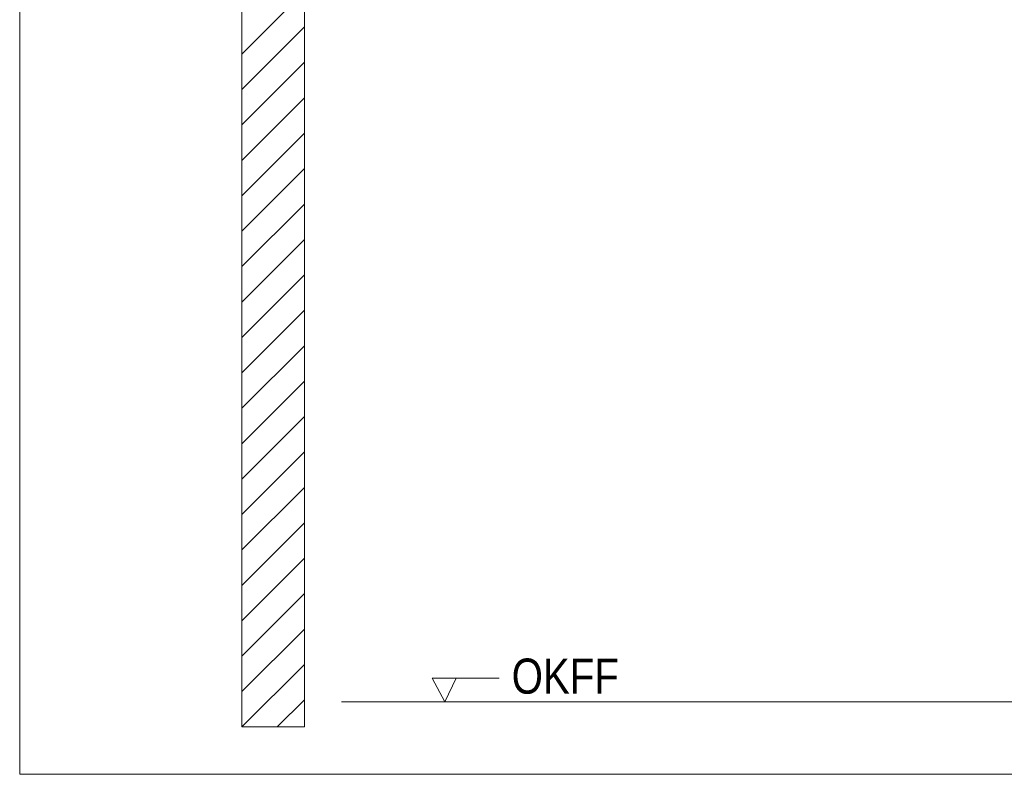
# Model space of a CAD drawing. Extents: x -620 to 300, y 62 to 1112.
# Tile 153 of 236: x 200 to 240, y 672 to 702. Entities that reach past the tile are written whole.
import ezdxf
from ezdxf.lldxf.tags import DXFTag

# ---------------------------------------------------------------- set-up
doc = ezdxf.new("R2010")
doc.units = 0
doc.layers.get('0').update_dxf_attribs({"lineweight": 13})
doc.layers.add('E_Detail_Beschriftung', color=7, linetype='Continuous', lineweight=13, true_color=0x009900)
doc.layers.add('E_Detail_Wandschraffur', color=7, linetype='Continuous', lineweight=5, true_color=0xc0c0c0)
doc.layers.add('E_Detail_Linie_Text_Bem', color=7, linetype='Continuous', lineweight=13)
doc.styles.get("Standard").update_dxf_attribs({"font": 'ARIALN.TTF'})
tags = doc.linetypes.add('fein_strichliert', pattern=[4, 1, -2, 1]).pattern_tags.tags
tags[8:9] = [DXFTag(74, 4), DXFTag(75, 0), DXFTag(340, '0'), DXFTag(46, 0.0), DXFTag(50, 0.0), DXFTag(44, 0.0), DXFTag(45, 0.0)]
tags[6:7] = [DXFTag(74, 4), DXFTag(75, 0), DXFTag(340, '0'), DXFTag(46, 0.0), DXFTag(50, 0.0), DXFTag(44, 0.0), DXFTag(45, 0.0)]
tags[4:5] = [DXFTag(74, 4), DXFTag(75, 0), DXFTag(340, '0'), DXFTag(46, 0.0), DXFTag(50, 0.0), DXFTag(44, 0.0), DXFTag(45, 0.0)]
tags = doc.linetypes.add('fein_strichliert-A06GA2B28I', pattern=[4, 1, -2, 1]).pattern_tags.tags
tags[8:9] = [DXFTag(74, 4), DXFTag(75, 0), DXFTag(340, '0'), DXFTag(46, 0.0), DXFTag(50, 0.0), DXFTag(44, 0.0), DXFTag(45, 0.0)]
tags[6:7] = [DXFTag(74, 4), DXFTag(75, 0), DXFTag(340, '0'), DXFTag(46, 0.0), DXFTag(50, 0.0), DXFTag(44, 0.0), DXFTag(45, 0.0)]
tags[4:5] = [DXFTag(74, 4), DXFTag(75, 0), DXFTag(340, '0'), DXFTag(46, 0.0), DXFTag(50, 0.0), DXFTag(44, 0.0), DXFTag(45, 0.0)]

# ---------------------------------------------------------------- blocks, each defined once
blk = doc.blocks.new('Referenz-A06GA2B58I')
at = {"layer": 'E_Detail_Linie_Text_Bem', "linetype": 'fein_strichliert-A06GA2B28I', "ltscale": 0.65}
for p, q in [((200.395, 732.874), (200.395, 671.557)), ((200.395, 671.557), (260.138, 671.557))]:
    blk.add_line(p, q, dxfattribs=at)
at = {"layer": 'E_Detail_Linie_Text_Bem', "linetype": 'Continuous', "ltscale": 0.13}
for p, q in [((209.262, 713.446), (209.262, 673.446)), ((211.762, 701.646), (211.762, 713.446)), ((211.762, 701.446), (211.762, 701.646)), ((211.762, 673.446), (211.762, 701.446)), ((213.246, 674.446), (249.328, 674.446)), ((209.262, 673.446), (211.762, 673.446))]:
    blk.add_line(p, q, dxfattribs=at)
at = {"layer": 'E_Detail_Linie_Text_Bem', "color": 0, "linetype": 'Continuous', "ltscale": 0.13}
for p, q in [((217.37, 674.446), (216.861, 675.396)), ((216.861, 675.396), (219.545, 675.396)), ((217.828, 675.4), (217.37, 674.446))]:
    blk.add_line(p, q, dxfattribs=at)
at = {"layer": 'E_Detail_Wandschraffur', "linetype": 'fein_strichliert', "ltscale": 0.13}
for p, q in [((209.262, 700.313), (211.762, 702.813)), ((209.262, 697.485), (211.762, 699.985)), ((209.262, 694.657), (211.762, 697.157)), ((209.262, 691.828), (211.762, 694.328)), ((209.262, 689), (211.762, 691.5)), ((209.262, 686.171), (211.762, 688.671)), ((209.262, 683.343), (211.762, 685.843)), ((209.262, 680.514), (211.762, 683.014)), ((209.262, 677.686), (211.762, 680.186)), ((209.262, 674.858), (211.762, 677.358)), ((210.679, 673.446), (211.762, 674.529))]:
    blk.add_line(p, q, dxfattribs=at)
at = {"layer": 'E_Detail_Wandschraffur', "linetype": 'ByBlock', "ltscale": 0.13}
for p, q in [((209.262, 698.899), (211.762, 701.399)), ((209.262, 696.071), (211.762, 698.571)), ((209.262, 693.242), (211.762, 695.742)), ((209.262, 690.414), (211.762, 692.914)), ((209.262, 687.585), (211.762, 690.085)), ((209.262, 684.757), (211.762, 687.257)), ((209.262, 681.929), (211.762, 684.429)), ((209.262, 679.1), (211.762, 681.6)), ((209.262, 676.272), (211.762, 678.772)), ((209.265, 673.446), (211.762, 675.943))]:
    blk.add_line(p, q, dxfattribs=at)
at = {"layer": 'E_Detail_Beschriftung', "linetype": 'Continuous', "ltscale": 0.13, "insert": (220.04, 676.177), "char_height": 1.4, "attachment_point": 1}
blk.add_mtext('{\\fArial Narrow;OKFF}', dxfattribs=at)

msp = doc.modelspace()

# ---------------------------------------------------------------- block references
at = {"color": 8, "lineweight": 25, "ltscale": 0.25, "true_color": 0x808080}
msp.add_blockref('Referenz-A06GA2B58I', (0, 0), dxfattribs=at)

doc.saveas('drawing.dxf')
